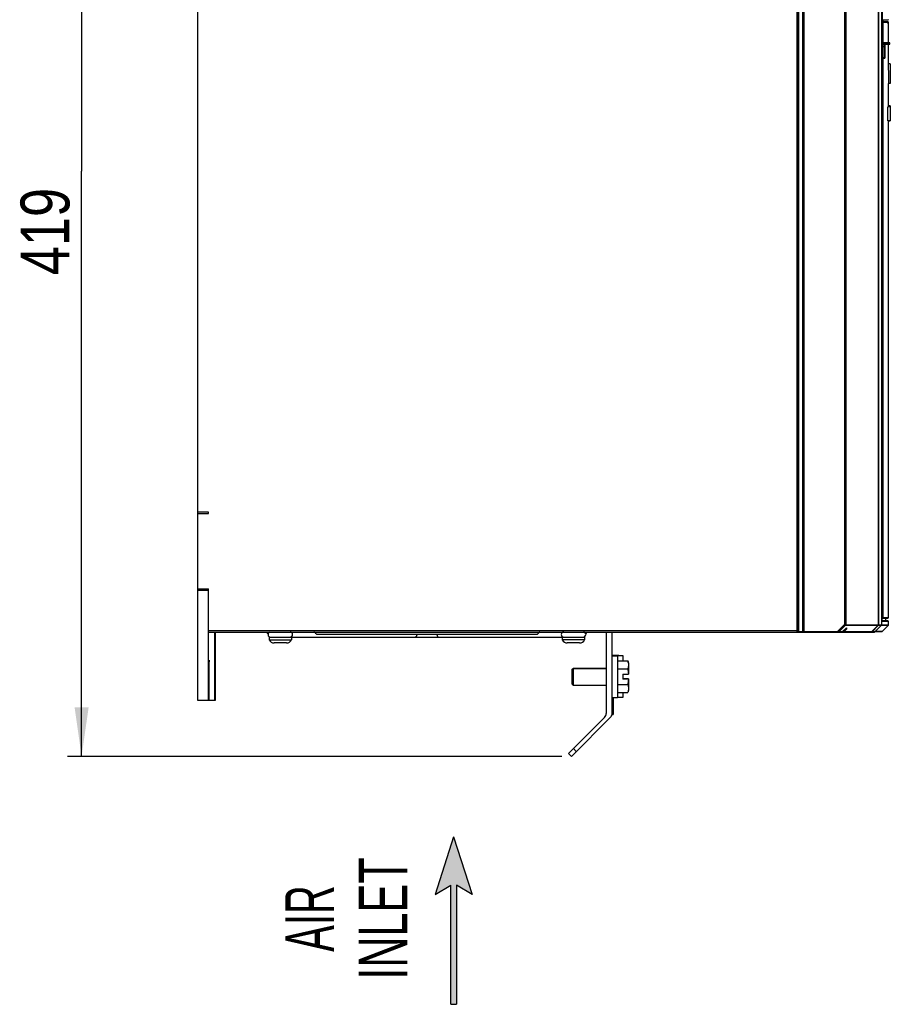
# Model space of a CAD drawing. Extents: x 0 to 420, y 0 to 297.
# Tile 15 of 41: x 135 to 198, y 103 to 174. Entities that reach past the tile are written whole.
import ezdxf
from ezdxf.enums import TextEntityAlignment as Align

# ---------------------------------------------------------------- set-up
doc = ezdxf.new("R2010")
doc.units = 0
doc.header["$LTSCALE"] = 23.1
doc.layers.get('0').update_dxf_attribs({"linetype": 'CONTINUOUS'})
doc.styles.get("Standard").update_dxf_attribs({"font": 'txt', "width": 0.8})
doc.styles.add('TEXTSTYLE_1', font='txt', dxfattribs={"width": 0.8})
doc.dimstyles.get("Standard").update_dxf_attribs({"dimtxt": 2.5, "dimasz": 2.5, "dimexe": 1.25, "dimexo": 0.625, "dimtad": 1, "dimcen": 2.5, "dimazin": 3, "dimtfac": 1, "dimtmove": 0, "dimatfit": 3})

# ---------------------------------------------------------------- blocks, each defined once
blk = doc.blocks.new('_FILLED')
at = {"color": 0, "linetype": 'BYBLOCK'}
blk.add_solid([(0, 0), (-1, 0.143), (-1, -0.143)], dxfattribs=at)
blk = doc.blocks.new('*D13')
at = {"color": 2, "linetype": 'CONTINUOUS'}
for p, q in [((147.472, 204.6), (138.861, 204.6)), ((139.861, 204.6), (139.861, 162.7)), ((139.861, 120.8), (139.861, 162.7)), ((174.263, 120.8), (138.861, 120.8))]:
    blk.add_line(p, q, dxfattribs=at)
at = {"color": 2, "linetype": 'CONTINUOUS', "xscale": 3.5, "yscale": 3.5, "zscale": 3.5}
for p, rotation in [((139.861, 204.6), 90), ((139.861, 120.8), 270)]:
    blk.add_blockref('_FILLED', p, dxfattribs=dict(at, rotation=rotation))
at = {"color": 5, "linetype": 'CONTINUOUS', "width": 0.8}
blk.add_text('419', height=3.5, rotation=90, dxfattribs=at).set_placement((138.986, 155.257))
blk = doc.blocks.new('ARROW_BL3', base_point=(166.513, 109.043))
at = {"color": 7, "linetype": 'CONTINUOUS'}
for p, q in [((166.513, 115.043), (165.197, 110.916)), ((166.513, 115.043), (167.83, 110.916)), ((165.197, 110.916), (166.314, 111.581)), ((166.314, 103.043), (166.314, 111.581)), ((166.713, 111.581), (166.713, 103.043)), ((167.83, 110.916), (166.713, 111.581)), ((166.314, 103.043), (166.713, 103.043))]:
    blk.add_line(p, q, dxfattribs=at)
for points in [[(165.197, 110.916), (166.513, 115.043), (166.314, 111.581)], [(166.314, 111.581), (166.513, 115.043), (166.713, 111.581)], [(166.513, 115.043), (167.83, 110.916), (166.713, 111.581)], [(166.314, 103.043), (166.314, 111.581), (166.713, 111.581)], [(166.713, 111.581), (166.713, 103.043), (166.314, 103.043)]]:
    blk.add_solid(points, dxfattribs=at)

msp = doc.modelspace()

# ---------------------------------------------------------------- linework, layer by layer
at = {"color": 9, "linetype": 'CONTINUOUS'}
for p, q in [((191.126, 129.7), (191.126, 199.7)), ((191.226, 199.65), (191.226, 129.75)), ((191.526, 129.75), (191.526, 199.65)), ((191.626, 129.7), (191.626, 199.7)), ((194.508, 199.649), (194.508, 130.242)), ((194.606, 199.6), (194.606, 130.221)), ((196.958, 199.6), (196.958, 130.221)), ((197.184, 130.221), (197.184, 199.7)), ((197.245, 173.55), (197.245, 173.4)), ((197.241, 173.42), (197.218, 173.42)), ((197.218, 130.45), (197.218, 173.42)), ((197.652, 173.35), (197.255, 173.35)), ((197.255, 173.35), (197.255, 130.75)), ((197.646, 173.381), (197.647, 173.373)), ((197.665, 172.814), (197.665, 172.823)), ((197.667, 172.741), (197.667, 172.745)), ((197.669, 172.691), (197.669, 172.697)), ((197.669, 172.677), (197.669, 172.689)), ((197.394, 171.6), (197.292, 171.6)), ((197.374, 171.6), (197.374, 170.82)), ((197.394, 171.6), (197.394, 170.824)), ((197.401, 171.5), (197.401, 171.513)), ((197.401, 171.5), (197.401, 171.5)), ((197.402, 171.538), (197.402, 171.54)), ((197.404, 171.613), (197.404, 171.614)), ((197.77, 171.88), (197.426, 171.88)), ((197.437, 171.82), (197.77, 171.82)), ((197.394, 170.824), (197.292, 170.824)), ((197.374, 170.82), (197.375, 170.812)), ((197.38, 170.801), (197.375, 170.8)), ((197.386, 170.801), (197.381, 170.8)), ((197.391, 170.803), (197.386, 170.801)), ((197.395, 170.806), (197.391, 170.803)), ((197.395, 170.82), (197.401, 170.82)), ((197.401, 170.824), (197.401, 170.824)), ((197.67, 130.45), (197.218, 130.45)), ((197.255, 130.75), (197.67, 130.75)), ((148.95, 129.8), (191.176, 129.8)), ((191.176, 129.75), (194.004, 129.75)), ((194.004, 129.75), (194.508, 130.242)), ((194.109, 129.715), (194.004, 129.75)), ((194.004, 129.7), (194.004, 129.75)), ((194.109, 129.715), (194.592, 130.186)), ((194.508, 130.242), (194.606, 130.221)), ((194.508, 130.242), (194.591, 130.186)), ((194.592, 130.186), (196.931, 130.186)), ((194.606, 130.221), (197.67, 130.221)), ((196.921, 130.176), (196.48, 129.715)), ((196.944, 130.186), (196.493, 129.715)), ((196.733, 129.755), (197.169, 130.186)), ((196.733, 129.755), (197.225, 129.755)), ((196.931, 130.186), (196.938, 130.193)), ((196.936, 130.184), (196.931, 130.186)), ((196.931, 130.185), (196.931, 130.186)), ((196.931, 130.186), (196.931, 130.185)), ((196.938, 130.193), (196.942, 130.202)), ((196.944, 130.186), (197.158, 130.186)), ((197.158, 130.186), (197.158, 130.186)), ((197.163, 130.192), (197.165, 130.19)), ((197.169, 130.186), (197.656, 130.186)), ((194.358, 129.715), (194.109, 129.715)), ((196.48, 129.715), (194.465, 129.715)), ((196.409, 129.7), (196.419, 129.701)), ((196.422, 129.702), (196.428, 129.704)), ((196.445, 129.715), (196.444, 129.714)), ((196.686, 129.715), (196.493, 129.715)), ((196.686, 129.715), (196.686, 129.715)), ((178.245, 128), (177.845, 128)), ((178.068, 128.013), (178.068, 128.008)), ((149.005, 127), (148.981, 127)), ((175.088, 121.364), (175.299, 121.154))]:
    msp.add_line(p, q, dxfattribs=at)
at = {"color": 7, "linetype": 'CONTINUOUS'}
for p, q in [((191.176, 129.75), (191.176, 199.65)), ((191.576, 199.65), (191.576, 129.75)), ((196.946, 130.221), (196.946, 199.6)), ((197.173, 199.6), (197.173, 130.221)), ((197.241, 173.418), (197.241, 199.66)), ((148.195, 138.282), (148.195, 186.8)), ((197.241, 173.55), (197.65, 173.55)), ((197.265, 173.55), (197.265, 173.4)), ((197.218, 173.416), (197.218, 173.42)), ((197.218, 130.457), (197.218, 173.416)), ((197.604, 173.4), (197.218, 173.4)), ((197.218, 173.397), (197.223, 173.395)), ((197.241, 173.418), (197.241, 173.42)), ((197.646, 173.381), (197.652, 173.371)), ((197.652, 173.371), (197.656, 173.361)), ((197.652, 173.335), (197.652, 173.352)), ((197.652, 173.35), (197.652, 173.352)), ((197.656, 173.151), (197.652, 173.335)), ((197.656, 173.361), (197.657, 173.352)), ((197.66, 172.983), (197.656, 173.151)), ((197.657, 173.314), (197.657, 173.352)), ((197.661, 173.098), (197.657, 173.314)), ((197.665, 172.823), (197.66, 172.983)), ((197.67, 172.691), (197.661, 173.098)), ((197.668, 172.721), (197.665, 172.823)), ((197.669, 172.689), (197.668, 172.721)), ((197.67, 172.671), (197.669, 172.689)), ((197.67, 172.669), (197.67, 172.691)), ((197.67, 171.9), (197.67, 172.67)), ((197.292, 170.824), (197.292, 171.6)), ((197.75, 171.9), (197.326, 171.9)), ((197.426, 171.8), (197.75, 171.8)), ((197.67, 170.38), (197.67, 171.8)), ((197.77, 171.82), (197.77, 171.88)), ((197.294, 170.8), (197.381, 170.8)), ((197.381, 170.8), (197.382, 170.8)), ((197.796, 170.38), (197.65, 170.38)), ((197.796, 170.386), (197.67, 170.386)), ((197.796, 170.38), (197.796, 168.98)), ((197.796, 168.98), (197.659, 168.98)), ((197.67, 167.318), (197.67, 168.98)), ((197.796, 167.3), (197.617, 167.3)), ((197.617, 166.3), (197.617, 167.3)), ((197.796, 167.318), (197.669, 167.318)), ((197.796, 167.375), (197.67, 167.375)), ((197.796, 167.375), (197.796, 166.3)), ((197.796, 166.3), (197.617, 166.3)), ((197.668, 166.3), (197.668, 166.293)), ((197.796, 166.284), (197.669, 166.284)), ((197.67, 130.75), (197.67, 166.284)), ((197.796, 166.292), (197.796, 166.284)), ((148.95, 138.282), (148.195, 138.282)), ((148.196, 124.8), (148.196, 138.282)), ((148.95, 138.182), (148.95, 138.282)), ((148.196, 138.182), (148.95, 138.182)), ((148.196, 132.79), (148.95, 132.79)), ((148.196, 132.69), (148.95, 132.69)), ((148.95, 129.785), (148.95, 132.79)), ((197.218, 130.7), (197.62, 130.7)), ((197.62, 130.5), (197.218, 130.5)), ((197.218, 130.457), (197.218, 130.45)), ((197.47, 130.5), (197.47, 130.7)), ((197.67, 130.221), (197.67, 130.45)), ((148.95, 129.755), (148.95, 129.785)), ((148.95, 129.73), (148.95, 129.755)), ((194.358, 129.715), (194.662, 130.012)), ((194.465, 129.715), (194.662, 129.907)), ((194.662, 130.012), (194.662, 129.907)), ((196.444, 129.714), (196.931, 130.185)), ((196.686, 129.715), (197.158, 130.186)), ((196.712, 129.74), (197.189, 129.74)), ((196.931, 130.185), (196.933, 130.188)), ((197.225, 129.755), (197.656, 130.186)), ((148.951, 129.7), (196.651, 129.7)), ((148.954, 124.8), (148.954, 129.7)), ((149.386, 129.7), (149.386, 124.8)), ((149.434, 129.7), (149.434, 124.8)), ((153.296, 129.34), (175.896, 129.34)), ((153.296, 129.34), (153.296, 129.14)), ((153.296, 129.14), (154.896, 129.14)), ((154.896, 129.34), (154.896, 129.14)), ((172.444, 129.52), (156.748, 129.52)), ((174.296, 129.34), (174.296, 129.14)), ((175.896, 129.14), (174.296, 129.14)), ((175.896, 129.34), (175.896, 129.14)), ((177.445, 129.7), (177.445, 123.867)), ((177.845, 129.7), (177.845, 123.783)), ((154.536, 128.92), (153.656, 128.92)), ((175.536, 128.92), (174.656, 128.92)), ((177.845, 128.021), (178.245, 128.021)), ((177.872, 128.007), (177.919, 128.008)), ((178.246, 128.012), (177.95, 128.013)), ((178.245, 128.021), (178.245, 128.014)), ((178.245, 128.014), (178.44, 128.013)), ((178.381, 128.008), (178.245, 128.007)), ((178.245, 128.007), (178.245, 125)), ((178.245, 127.63), (178.985, 127.63)), ((178.278, 128.009), (178.324, 128.01)), ((178.538, 128.009), (178.381, 128.008)), ((178.606, 128.009), (178.538, 128.009)), ((178.645, 128.011), (178.645, 127.63)), ((178.645, 127.65), (178.985, 127.65)), ((179.045, 127.465), (178.985, 127.63)), ((179.045, 127.485), (178.992, 127.632)), ((148.982, 127.137), (148.981, 124.8)), ((148.983, 127.33), (148.982, 127.137)), ((148.984, 127.443), (148.983, 127.33)), ((149.002, 127.443), (149, 127.538)), ((149.004, 127.33), (149.002, 127.443)), ((149.005, 127.137), (149.004, 127.33)), ((149.005, 124.8), (149.005, 127.137)), ((175.015, 127.041), (175.095, 127.121)), ((175.015, 127.02), (175.095, 127.1)), ((175.015, 125.98), (175.015, 127.041)), ((175.095, 127.121), (177.445, 127.121)), ((175.095, 125.9), (175.095, 127.121)), ((175.095, 127.1), (177.445, 127.1)), ((178.245, 127.065), (178.985, 127.065)), ((179.045, 127.485), (179.045, 126.68)), ((178.645, 126.68), (179.045, 126.68)), ((178.645, 126.68), (178.645, 126.32)), ((179.045, 126.341), (178.645, 126.341)), ((179.045, 126.32), (178.645, 126.32)), ((179.034, 126.341), (179.033, 126.32)), ((179.045, 126.341), (179.045, 125.536)), ((175.015, 125.98), (175.095, 125.9)), ((175.095, 125.9), (177.445, 125.9)), ((178.245, 125.936), (178.985, 125.936)), ((179.045, 125.536), (178.985, 125.371)), ((149.434, 124.8), (148.196, 124.8)), ((178.245, 125), (177.845, 125)), ((177.845, 124.99), (177.945, 124.99)), ((177.945, 124.99), (177.945, 123.79)), ((178.245, 125.371), (178.985, 125.371)), ((178.381, 125.008), (178.245, 125.007)), ((178.538, 125.009), (178.381, 125.008)), ((178.606, 125.009), (178.538, 125.009)), ((178.645, 125.371), (178.645, 125.011)), ((174.733, 121.012), (177.327, 123.583)), ((174.945, 120.8), (177.787, 123.642)), ((177.845, 123.79), (177.945, 123.79)), ((174.733, 121.012), (174.945, 120.8))]:
    msp.add_line(p, q, dxfattribs=at)
for points in [[(197.223, 173.4), (197.228, 173.401), (197.231, 173.402), (197.234, 173.404), (197.237, 173.406), (197.238, 173.409)], [(197.223, 173.395), (197.23, 173.391), (197.236, 173.386), (197.242, 173.38), (197.246, 173.375), (197.25, 173.369), (197.252, 173.363), (197.254, 173.356), (197.255, 173.35)], [(197.238, 173.409), (197.24, 173.412), (197.24, 173.414), (197.241, 173.417), (197.241, 173.418)], [(197.604, 173.4), (197.61, 173.4), (197.617, 173.398), (197.623, 173.396), (197.628, 173.393), (197.633, 173.39), (197.638, 173.386), (197.642, 173.381)], [(197.621, 173.398), (197.615, 173.4), (197.608, 173.4)], [(197.638, 173.39), (197.633, 173.393), (197.627, 173.396), (197.621, 173.398)], [(197.646, 173.381), (197.642, 173.385), (197.638, 173.39)], [(197.652, 173.352), (197.651, 173.361), (197.648, 173.371), (197.642, 173.381)], [(197.292, 171.6), (197.292, 171.636), (197.293, 171.672), (197.294, 171.706), (197.296, 171.739), (197.298, 171.77), (197.3, 171.799), (197.303, 171.824), (197.307, 171.847), (197.31, 171.866), (197.314, 171.881), (197.318, 171.891), (197.322, 171.898), (197.326, 171.9)], [(197.401, 170.824), (197.401, 171.513), (197.402, 171.54), (197.402, 171.566), (197.403, 171.59), (197.404, 171.614)], [(197.404, 171.614), (197.405, 171.636), (197.406, 171.657), (197.408, 171.676), (197.409, 171.694), (197.411, 171.711), (197.412, 171.726), (197.414, 171.74), (197.416, 171.753), (197.417, 171.764), (197.419, 171.774), (197.421, 171.782), (197.423, 171.789), (197.424, 171.795), (197.426, 171.8), (197.427, 171.803), (197.428, 171.805), (197.428, 171.805)], [(197.294, 170.8), (197.294, 170.801), (197.293, 170.803), (197.293, 170.805), (197.292, 170.809), (197.292, 170.814), (197.292, 170.819), (197.292, 170.824)], [(197.382, 170.8), (197.386, 170.801), (197.389, 170.802)], [(197.389, 170.802), (197.392, 170.803), (197.394, 170.805), (197.396, 170.807), (197.398, 170.81), (197.399, 170.812), (197.4, 170.814), (197.401, 170.817), (197.401, 170.819), (197.401, 170.821), (197.401, 170.823), (197.401, 170.824)], [(197.65, 170.38), (197.656, 169.447), (197.659, 168.98)], [(197.669, 167.318), (197.669, 167.316), (197.668, 167.312), (197.668, 167.304), (197.668, 167.3)], [(197.668, 166.293), (197.669, 166.286), (197.669, 166.284)], [(197.218, 130.704), (197.223, 130.706), (197.23, 130.71), (197.236, 130.715), (197.242, 130.72), (197.246, 130.726), (197.25, 130.732), (197.252, 130.738), (197.254, 130.744), (197.255, 130.75)], [(196.943, 130.203), (196.938, 130.194), (196.933, 130.188)], [(196.946, 130.221), (196.945, 130.212), (196.943, 130.203)], [(197.158, 130.186), (197.164, 130.193), (197.169, 130.202), (197.172, 130.211), (197.173, 130.221)], [(148.951, 129.7), (148.951, 129.701), (148.951, 129.705), (148.951, 129.711), (148.95, 129.719), (148.95, 129.73)], [(156.605, 129.628), (156.591, 129.645), (156.576, 129.661), (156.56, 129.674), (156.544, 129.685), (156.527, 129.693), (156.51, 129.699), (156.492, 129.7)], [(156.748, 129.52), (156.73, 129.522), (156.712, 129.528), (156.694, 129.537), (156.678, 129.549), (156.662, 129.563), (156.647, 129.579), (156.633, 129.595), (156.605, 129.628)], [(172.558, 129.594), (172.544, 129.578), (172.529, 129.562), (172.513, 129.548), (172.497, 129.536), (172.48, 129.528), (172.462, 129.522), (172.444, 129.52)], [(172.699, 129.7), (172.681, 129.698), (172.664, 129.693), (172.646, 129.684), (172.63, 129.673), (172.614, 129.659), (172.599, 129.643), (172.585, 129.627), (172.558, 129.594)], [(194.358, 129.715), (194.352, 129.71), (194.345, 129.706), (194.337, 129.703), (194.33, 129.701), (194.322, 129.7)], [(194.429, 129.7), (194.437, 129.701), (194.445, 129.703), (194.452, 129.706), (194.459, 129.71), (194.465, 129.715)], [(196.444, 129.714), (196.436, 129.708), (196.428, 129.704), (196.419, 129.701), (196.409, 129.7)], [(196.651, 129.7), (196.661, 129.701), (196.67, 129.704), (196.679, 129.709), (196.686, 129.715)], [(148.993, 127.68), (148.993, 127.679), (148.991, 127.672), (148.99, 127.659), (148.989, 127.638), (148.988, 127.611), (148.987, 127.577), (148.986, 127.538), (148.984, 127.443)], [(149, 127.538), (149, 127.577), (148.998, 127.611), (148.997, 127.638), (148.996, 127.659), (148.995, 127.672), (148.994, 127.679), (148.993, 127.68)], [(177.845, 128.006), (177.848, 128.007), (177.857, 128.007), (177.872, 128.007)], [(177.95, 128.013), (177.893, 128.014), (177.872, 128.014), (177.857, 128.014), (177.848, 128.015), (177.846, 128.015)], [(177.919, 128.008), (178.118, 128.008), (178.278, 128.009)], [(178.345, 128.011), (178.345, 128.011), (178.338, 128.011), (178.324, 128.011), (178.304, 128.012), (178.246, 128.012)], [(178.324, 128.01), (178.338, 128.01), (178.345, 128.01), (178.345, 128.011)], [(178.44, 128.013), (178.576, 128.012), (178.606, 128.012), (178.628, 128.011), (178.641, 128.011), (178.645, 128.011)], [(178.645, 128.011), (178.641, 128.01), (178.628, 128.01), (178.606, 128.009)], [(178.985, 127.65), (179.007, 127.586), (179.02, 127.534)], [(178.985, 127.63), (179.007, 127.565), (179.023, 127.503)], [(179.023, 127.503), (179.034, 127.441), (179.04, 127.378), (179.04, 127.316), (179.034, 127.254), (179.023, 127.192), (179.007, 127.129), (178.985, 127.065)], [(178.985, 127.065), (179.002, 126.966), (179.016, 126.87), (179.027, 126.775), (179.034, 126.68)], [(179.034, 126.32), (179.027, 126.225), (179.016, 126.13), (179.002, 126.034), (178.985, 125.936)], [(178.985, 125.936), (179.007, 125.871), (179.023, 125.809), (179.034, 125.747), (179.04, 125.684), (179.04, 125.622), (179.034, 125.56), (179.023, 125.498), (179.007, 125.435), (178.985, 125.371)], [(178.645, 125.011), (178.641, 125.01), (178.628, 125.01), (178.606, 125.009)]]:
    msp.add_lwpolyline(points, dxfattribs=at)
at = {"color": 9, "linetype": 'CONTINUOUS'}
for points in [[(197.67, 172.669), (197.67, 172.668), (197.67, 172.667), (197.669, 172.677)], [(197.406, 171.9), (197.403, 171.898), (197.399, 171.892), (197.395, 171.881), (197.392, 171.866), (197.388, 171.847), (197.385, 171.824), (197.383, 171.799), (197.38, 171.77), (197.378, 171.739), (197.377, 171.706), (197.375, 171.672), (197.375, 171.636), (197.374, 171.6)], [(197.405, 171.81), (197.402, 171.786), (197.4, 171.759), (197.398, 171.73), (197.396, 171.699), (197.395, 171.667), (197.395, 171.634), (197.394, 171.6)], [(197.402, 171.566), (197.402, 171.576), (197.403, 171.59)], [(197.426, 171.88), (197.422, 171.878), (197.419, 171.872), (197.415, 171.862), (197.412, 171.848), (197.408, 171.83), (197.405, 171.81)], [(197.405, 171.636), (197.405, 171.648), (197.406, 171.657)], [(197.426, 171.88), (197.426, 171.885), (197.424, 171.89), (197.42, 171.894), (197.416, 171.898), (197.411, 171.9), (197.406, 171.9)], [(197.408, 171.676), (197.408, 171.681), (197.41, 171.712), (197.414, 171.739), (197.414, 171.74)], [(197.416, 171.753), (197.417, 171.763), (197.421, 171.783), (197.425, 171.799)], [(197.425, 171.799), (197.429, 171.811), (197.433, 171.818), (197.437, 171.82)], [(197.437, 171.82), (197.437, 171.815), (197.435, 171.81), (197.431, 171.806), (197.427, 171.803), (197.427, 171.803)], [(197.375, 170.812), (197.375, 170.808), (197.375, 170.804), (197.375, 170.801), (197.375, 170.8)], [(197.395, 170.82), (197.394, 170.815), (197.392, 170.81), (197.389, 170.806), (197.385, 170.803), (197.38, 170.801)], [(197.394, 170.824), (197.394, 170.824), (197.394, 170.823), (197.394, 170.822), (197.394, 170.821), (197.395, 170.821), (197.395, 170.82), (197.395, 170.82)], [(197.401, 170.82), (197.4, 170.815), (197.398, 170.81), (197.395, 170.806)], [(197.401, 170.82), (197.401, 170.82), (197.401, 170.82), (197.401, 170.821), (197.401, 170.821), (197.401, 170.822), (197.401, 170.823), (197.401, 170.824)], [(191.226, 129.75), (191.225, 129.745), (191.224, 129.74), (191.221, 129.734), (191.216, 129.729), (191.21, 129.724), (191.203, 129.718), (191.194, 129.714), (191.184, 129.709), (191.172, 129.706), (191.158, 129.703), (191.143, 129.701), (191.126, 129.7)], [(191.626, 129.7), (191.609, 129.701), (191.594, 129.703), (191.58, 129.706), (191.568, 129.709), (191.558, 129.714), (191.549, 129.718), (191.541, 129.724), (191.536, 129.729), (191.531, 129.734), (191.528, 129.74), (191.526, 129.745), (191.526, 129.75)], [(194.606, 130.221), (194.605, 130.212), (194.602, 130.202), (194.597, 130.194), (194.591, 130.186)], [(194.591, 130.186), (194.592, 130.186), (194.592, 130.186)], [(194.606, 130.221), (194.605, 130.211), (194.603, 130.202), (194.598, 130.193), (194.592, 130.186)], [(196.715, 129.743), (196.717, 129.744), (196.725, 129.749), (196.733, 129.755)], [(196.73, 129.758), (196.732, 129.757), (196.733, 129.755)], [(196.944, 130.186), (196.94, 130.184), (196.936, 130.184)], [(196.942, 130.202), (196.945, 130.211), (196.946, 130.221)], [(196.955, 130.202), (196.95, 130.193), (196.944, 130.186)], [(196.958, 130.221), (196.957, 130.211), (196.955, 130.202)], [(197.165, 130.19), (197.168, 130.187), (197.169, 130.186)], [(197.169, 130.186), (197.176, 130.193), (197.18, 130.202)], [(197.18, 130.202), (197.183, 130.211), (197.184, 130.221)], [(154.878, 129.361), (154.867, 129.353), (154.849, 129.345), (154.83, 129.341), (154.821, 129.34)], [(154.849, 129.696), (154.867, 129.688), (154.878, 129.68)], [(163.875, 129.52), (163.873, 129.493), (163.869, 129.467), (163.862, 129.442), (163.853, 129.419), (163.841, 129.398), (163.827, 129.38), (163.811, 129.364), (163.794, 129.353), (163.776, 129.345), (163.757, 129.341), (163.747, 129.34)], [(165.317, 129.52), (165.319, 129.493), (165.323, 129.467), (165.33, 129.442), (165.339, 129.419), (165.351, 129.398), (165.365, 129.38), (165.381, 129.364), (165.398, 129.353), (165.416, 129.345), (165.435, 129.341), (165.444, 129.34)], [(174.371, 129.7), (174.362, 129.7), (174.343, 129.696), (174.325, 129.688), (174.312, 129.679)], [(174.312, 129.361), (174.325, 129.353), (174.343, 129.345), (174.362, 129.341), (174.371, 129.34)], [(194.075, 129.7), (194.084, 129.701), (194.094, 129.704), (194.102, 129.709), (194.109, 129.715)], [(196.429, 129.705), (196.437, 129.709), (196.445, 129.715)], [(196.457, 129.7), (196.464, 129.701), (196.469, 129.704), (196.475, 129.709), (196.48, 129.715)], [(196.493, 129.715), (196.485, 129.709), (196.476, 129.704), (196.467, 129.701), (196.457, 129.7)], [(196.48, 129.715), (196.485, 129.714), (196.489, 129.714), (196.493, 129.715)]]:
    msp.add_lwpolyline(points, dxfattribs=at)
at = {"color": 7, "linetype": 'CONTINUOUS'}
for centre, radius, start, end in [((197.65, 173.57), 0.02, 270, 360), ((197.75, 171.88), 0.02, 0, 90), ((197.75, 171.82), 0.02, 270, 360), ((197.62, 130.75), 0.05, 270, 360), ((197.62, 130.45), 0.05, 0, 90), ((191.126, 129.75), 0.05, 270, 360), ((191.626, 129.75), 0.05, 180, 270), ((197.189, 129.79), 0.05, 270, 315), ((197.62, 130.221), 0.05, 315, 360), ((153.316, 129.7), 0.18, 180, 236.94118), ((153.395, 129.52), 0.18, 102.85714, 270), ((153.656, 129.325), 0.405, 207.14087, 270), ((154.536, 129.325), 0.405, 270, 332.85913), ((154.796, 129.52), 0.18, 270, 90), ((174.396, 129.52), 0.18, 90, 270), ((174.656, 129.325), 0.405, 207.14087, 270), ((175.536, 129.325), 0.405, 270, 332.85913), ((175.796, 129.52), 0.18, 270, 85.71429), ((175.876, 129.7), 0.18, 302.87256, 360), ((177.045, 123.867), 0.4, 314.74255, 360), ((177.645, 123.783), 0.2, 315, 360)]:
    msp.add_arc(centre, radius, start, end, dxfattribs=at)

# ---------------------------------------------------------------- block references
at = {"color": 2, "linetype": 'CONTINUOUS'}
msp.add_blockref('ARROW_BL3', (166.513, 109.043), dxfattribs=at)

# ---------------------------------------------------------------- texts
at = {"color": 5, "linetype": 'CONTINUOUS', "style": 'TEXTSTYLE_1'}
for s, width, p in [('INLET', 0.66, (163.201, 109.187)), ('AIR', 0.611111, (157.951, 109.187))]:
    msp.add_text(s, height=3.5, rotation=90, dxfattribs=dict(at, width=width)).set_placement(p, align=Align.CENTER)

# ---------------------------------------------------------------- dimensions: what is measured, and where the dimension line sits
at = {"color": 2, "linetype": 'CONTINUOUS'}
dim = msp.add_linear_dim(base=(139.861, 120.8), p1=(147.472, 204.6), p2=(174.263, 120.8), angle=270, dimstyle='Standard', dxfattribs=at)
dim.commit()
dim.dimension.update_dxf_attribs({"geometry": '*D13', "text_midpoint": (137.236, 159.457), "dimtype": 128})

doc.saveas('drawing.dxf')
